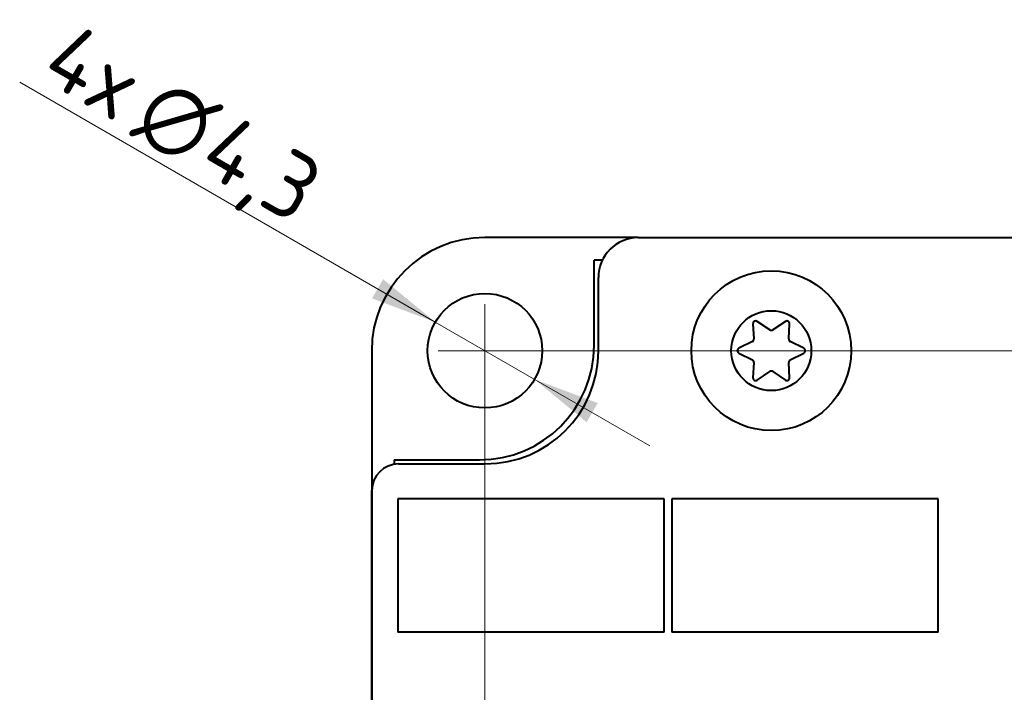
# Model space of a CAD drawing. Header units: millimetres. Extents: x 0 to 420, y -1 to 297.
# Tile 14 of 21: x 159 to 196, y 188 to 213. Entities that reach past the tile are written whole.
import ezdxf
from ezdxf.enums import TextEntityAlignment as Align

# ---------------------------------------------------------------- set-up
doc = ezdxf.new("R2010")
doc.units = ezdxf.units.MM
for name, color, linetype in [('INGOMBRO_MAIN_CS', 7, 'Continuous'), ('IS000092.00.00', 7, 'Continuous'), ('Livello1', 7, 'Continuous'), ('ME001258.00_R00_', 7, 'Continuous'), ('VI000393-SCR_TB_', 7, 'Continuous')]:
    doc.layers.add(name, color=color, linetype=linetype)
doc.styles.add('SEACAD_Solid_Edge_ISO', font='txt')
doc.styles.add('SEACAD_Solid_Edge_ISO1_SymbolsB', font='semeci1.ttf')
doc.styles.add('SEACAD_Solid_Edge_ISOB', font='seisobd.ttf')
doc.dimstyles.new('ISO_Powersoft', dxfattribs={"dimtxt": 2.5, "dimasz": 2.5, "dimexe": 1, "dimexo": 1, "dimgap": 0.5, "dimtad": 1, "dimtxsty": 'SEACAD_Solid_Edge_ISO', "dimblk1": '_SE_FILLED', "dimblk2": '_SE_FILLED', "dimsah": 1, "dimcen": 1.25, "dimadec": 1, "dimazin": 0, "dimtfac": 0.6, "dimtdec": 3, "dimtmove": 0, "dimatfit": 3, "dimfxl": 1, "dimtolj": 1, "dimarcsym": 0})

# ---------------------------------------------------------------- blocks, each defined once
blk = doc.blocks.new('SEANNOT_GROUP')
at = {"layer": 'Livello1', "color": 7, "linetype": 'Continuous', "lineweight": 20}
blk.add_line((174.826, 200.877), (359.826, 200.877), dxfattribs=at)
blk = doc.blocks.new('SEANNOT_GROUP3')
at = {"layer": 'Livello1', "color": 7, "linetype": 'Continuous', "lineweight": 20}
blk.add_line((176.576, 127.627), (176.576, 202.627), dxfattribs=at)
blk = doc.blocks.new('SE')
at = {"layer": 'INGOMBRO_MAIN_CS', "color": 7, "linetype": 'Continuous', "lineweight": 40}
for p, q in [((182.334, 205.126), (352.334, 205.126)), ((180.834, 200.876), (180.834, 203.626)), ((173.334, 196.626), (176.584, 196.626)), ((172.334, 146.626), (172.334, 195.626)), ((183.307, 195.312), (173.307, 195.312)), ((173.307, 195.312), (173.307, 190.312)), ((183.307, 190.312), (183.307, 195.312)), ((193.594, 195.312), (183.594, 195.312)), ((183.594, 195.312), (183.594, 190.312)), ((193.594, 190.312), (193.594, 195.312)), ((183.307, 190.312), (173.307, 190.312)), ((193.594, 190.312), (183.594, 190.312))]:
    blk.add_line(p, q, dxfattribs=at)
for centre, radius, start, end in [((182.334, 203.626), 1.5, 90.0013, 179.9987), ((176.584, 200.876), 4.25, 270.0001, 359.9999), ((173.334, 195.626), 1, 90.0013, 179.9987)]:
    blk.add_arc(centre, radius, start, end, dxfattribs=at)
at = {"layer": 'IS000092.00.00', "color": 7, "linetype": 'Continuous', "lineweight": 40}
for p, q in [((180.982, 204.277), (180.676, 204.277)), ((180.676, 201.077), (180.676, 204.277)), ((173.176, 196.777), (173.176, 196.614)), ((173.176, 196.777), (176.376, 196.777))]:
    blk.add_line(p, q, dxfattribs=at)
blk.add_arc((176.376, 201.077), 4.3, 270, 0, dxfattribs=at)
at = {"layer": 'ME001258.00_R00_', "color": 7, "linetype": 'Continuous', "lineweight": 40}
for p, q in [((182.334, 205.127), (176.576, 205.127)), ((172.326, 200.877), (172.326, 129.377))]:
    blk.add_line(p, q, dxfattribs=at)
blk.add_circle((176.576, 200.877), 2.15, dxfattribs=at)
blk.add_arc((176.576, 200.877), 4.25, 90, 180, dxfattribs=at)
at = {"layer": 'VI000393-SCR_TB_', "color": 7, "linetype": 'Continuous', "lineweight": 40}
for p, q in [((186.638, 201.889), (186.672, 201.317)), ((187.271, 201.663), (186.793, 201.979)), ((187.859, 201.979), (187.381, 201.663)), ((187.979, 201.317), (188.014, 201.889)), ((186.617, 201.222), (186.105, 200.966)), ((188.547, 200.966), (188.034, 201.222)), ((186.105, 200.787), (186.617, 200.531)), ((188.034, 200.531), (188.547, 200.787)), ((186.672, 200.436), (186.638, 199.864)), ((188.014, 199.864), (187.979, 200.436)), ((186.793, 199.774), (187.271, 200.09)), ((187.381, 200.09), (187.859, 199.774))]:
    blk.add_line(p, q, dxfattribs=at)
for radius in [3, 1.5]:
    blk.add_circle((187.326, 200.877), radius, dxfattribs=at)
for centre, start, end in [((186.738, 201.895), 56.5504, 183.4496), ((187.914, 201.895), 356.5504, 123.4496), ((187.326, 201.746), 236.5504, 303.4496), ((186.572, 201.311), 296.5504, 3.4496), ((188.079, 201.311), 176.5504, 243.4496), ((186.15, 200.877), 116.5504, 243.4496), ((188.502, 200.877), 296.5504, 63.4496), ((186.572, 200.442), 356.5504, 63.4496), ((188.079, 200.442), 116.5504, 183.4496), ((187.326, 200.007), 56.5504, 123.4496), ((186.738, 199.858), 176.5504, 303.4496), ((187.914, 199.858), 236.5504, 3.4496)]:
    blk.add_arc(centre, 0.1, start, end, dxfattribs=at)
blk = doc.blocks.new('DMBLK8')
at = {"layer": 'Livello1', "linetype": 'Continuous', "lineweight": 20}
for points in [[(172.34, 202.841), (174.714, 201.951), (172.757, 203.562)], [(180.395, 198.191), (180.811, 198.912), (178.438, 199.802)]]:
    blk.add_hatch(color=7, dxfattribs=at).paths.add_polyline_path(points)
at = {"layer": 'Livello1', "color": 7, "linetype": 'Continuous', "lineweight": 20}
for p, q in [((174.714, 201.951), (159.113, 210.959)), ((182.768, 197.302), (174.714, 201.951))]:
    blk.add_line(p, q, dxfattribs=at)
for s, style, p in [('4x ', 'SEACAD_Solid_Edge_ISOB', (161.046, 213.307)), ('O', 'SEACAD_Solid_Edge_ISO1_SymbolsB', (164.52, 211.301)), ('4,3', 'SEACAD_Solid_Edge_ISOB', (166.967, 209.888))]:
    blk.add_text(s, height=2.5, rotation=330.0007, dxfattribs=dict(at, style=style)).set_placement(p, align=Align.TOP_LEFT)
blk = doc.blocks.new('_SE_FILLED')
at = {"color": 0}
blk.add_line((0, 0), (-1, 0), dxfattribs=at)
blk.add_solid([(0, 0), (-1, -0.1665), (-1, 0.1665), (0, 0)], dxfattribs=at)

msp = doc.modelspace()

# ---------------------------------------------------------------- block references
at = {"layer": 'Livello1'}
for name in ['SE', 'SEANNOT_GROUP3', 'SEANNOT_GROUP']:
    msp.add_blockref(name, (0, 0), dxfattribs=at)

# ---------------------------------------------------------------- dimensions: what is measured, and where the dimension line sits
at = {"layer": 'Livello1', "color": 7, "linetype": 'Continuous', "lineweight": 20}
dim = msp.add_diameter_dim_2p(p1=(178.438, 199.802), p2=(174.714, 201.951), text='\\A1;4x <>', dimstyle='ISO_Powersoft', override={"dimtmove": 1}, dxfattribs=at)
dim.commit()
dim.dimension.update_dxf_attribs({"geometry": 'DMBLK8', "text_midpoint": (168.705, 205.421), "dimtype": 163})

doc.saveas('drawing.dxf')
